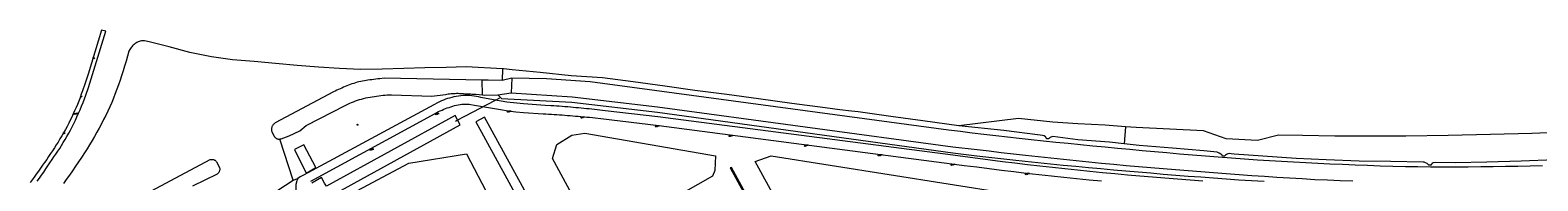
# Model space of a CAD drawing. Header units: metres. Extents: x 138165 to 154469, y 480134 to 494189.
# Tile 74 of 256: x 144391 to 145120, y 484895 to 484968. Entities that reach past the tile are written whole.
import ezdxf

# ---------------------------------------------------------------- set-up
doc = ezdxf.new("R2010")
doc.units = ezdxf.units.M
doc.header["$LTSCALE"] = 0.001
doc.header["$MEASUREMENT"] = 0
for name, color, linetype, lineweight in [('TOP-L-duiker', 7, 'Continuous', 0), ('TOP-L-topo objecten punt', 7, 'Continuous', 0), ('TOP-L-topo objecten vlak', 7, 'Continuous', 0)]:
    doc.layers.add(name, color=color, linetype=linetype, lineweight=lineweight)
doc.styles.add('Style-STANDARD', font='STANDARD.shx')

# ---------------------------------------------------------------- blocks, each defined once
blk = doc.blocks.new('24')
at = {"layer": 'TOP-L-topo objecten punt', "color": 7, "linetype": 'Continuous', "lineweight": 0}
for radius in [0.025, 0.0182, 0.0115, 0.005]:
    blk.add_circle((0, 0), radius, dxfattribs=at)
blk = doc.blocks.new('39')
at = {"layer": 'TOP-L-topo objecten punt', "color": 7, "linetype": 'Continuous', "lineweight": 0}
for p, q in [((0.0175, 0.0175), (-0.0175, 0.0175)), ((-0.0175, 0.0175), (-0.0175, -0.0175)), ((0.0175, 0.0175), (0.0175, -0.0175)), ((0.0175, -0.0175), (-0.0175, -0.0175))]:
    blk.add_line(p, q, dxfattribs=at)
blk.add_circle((0, 0), 0.0332, dxfattribs=at)
blk = doc.blocks.new('16')
at = {"layer": 'TOP-L-topo objecten punt', "color": 7, "linetype": 'Continuous', "lineweight": 0}
blk.add_circle((0, 0), 0.025, dxfattribs=at)
at = {"layer": 'TOP-L-topo objecten punt', "color": 7, "linetype": 'Continuous', "lineweight": 0, "style": 'Style-STANDARD'}
blk.add_text('LM', height=0.06, dxfattribs=at).set_placement((0.0483, 0))

msp = doc.modelspace()

# ---------------------------------------------------------------- linework, layer by layer
at = {"layer": 'TOP-L-duiker', "flags": 128}
for points in [[(144615.74, 484933.99), (144601.57, 484926.54)], [(144616.41, 484934.34), (144615.74, 484933.99)], [(144618.19, 484935.28), (144616.41, 484934.34)], [(144600.97, 484926.23), (144597.93, 484924.63), (144596.83, 484924.05)], [(144601.57, 484926.54), (144600.97, 484926.23)]]:
    msp.add_lwpolyline(points, dxfattribs=at)
at = {"layer": 'TOP-L-topo objecten vlak', "flags": 128}
for points in [[(144394.76, 484895.22), (144395.81, 484896.68), (144396.85, 484898.15), (144397.87, 484899.64), (144398.88, 484901.13), (144399.89, 484902.63), (144400.89, 484904.13), (144401.9, 484905.62), (144402.82, 484906.98), (144403.75, 484908.33), (144404.68, 484909.68), (144405.6, 484911.04), (144406.49, 484912.41), (144407.36, 484913.8), (144408.25, 484915.31), (144409.12, 484916.82), (144409.97, 484918.35), (144410.79, 484919.89), (144411.6, 484921.44), (144412.39, 484923), (144413.19, 484924.65), (144413.97, 484926.3), (144414.73, 484927.96), (144415.47, 484929.64), (144416.18, 484931.32), (144416.9, 484933.1), (144417.58, 484934.89), (144418.24, 484936.7), (144419.47, 484940.33), (144427.83, 484967.5), (144425.85, 484967.98), (144425.74, 484968.01), (144419.35, 484946.77), (144417.79, 484942.06), (144416.66, 484938.76), (144416.06, 484937.12), (144415.44, 484935.49), (144414.81, 484933.87), (144414.15, 484932.26), (144413.51, 484930.72), (144412.84, 484929.19), (144412.17, 484927.66), (144411.47, 484926.15), (144410.74, 484924.65), (144410, 484923.16), (144409.19, 484921.62), (144408.36, 484920.09), (144407.5, 484918.58), (144406.63, 484917.08), (144405.73, 484915.58), (144404.83, 484914.1), (144403.95, 484912.68), (144403.04, 484911.28), (144402.13, 484909.89), (144401.2, 484908.5), (144400.26, 484907.12), (144399.32, 484905.74), (144398.33, 484904.31), (144397.33, 484902.89), (144396.33, 484901.47), (144395.31, 484900.06), (144394.3, 484898.64), (144393.28, 484897.23), (144392.31, 484895.89), (144391.33, 484894.55)], [(144619.59, 484949.37), (144602.11, 484950.33), (144592.34, 484950.06), (144582.08, 484949.85), (144571.97, 484949.5), (144561.43, 484949.17), (144550.91, 484949.14), (144540.75, 484949.51), (144530.69, 484950.26), (144520.42, 484951.04), (144509.88, 484951.93), (144499.55, 484952.89), (144489.15, 484953.72), (144479.03, 484955.25), (144468.55, 484957.3), (144458.47, 484960), (144448.86, 484962.36), (144446.64, 484962.9), (144446.2, 484962.92), (144445.63, 484962.91), (144445.08, 484962.85), (144444.52, 484962.73), (144443.99, 484962.56), (144443.46, 484962.34), (144442.95, 484962.08), (144442.46, 484961.78), (144441.99, 484961.46), (144441.54, 484961.11), (144441.16, 484960.78), (144440.79, 484960.42), (144440.44, 484960.04), (144440.11, 484959.64), (144439.81, 484959.23), (144439.53, 484958.79), (144439.05, 484957.89), (144438.4, 484955.49), (144437.71, 484953.11), (144436.99, 484950.73), (144436.25, 484948.36), (144435.48, 484946), (144434.76, 484943.85), (144434.02, 484941.71), (144433.26, 484939.57), (144432.46, 484937.45), (144431.64, 484935.33), (144430.77, 484933.24), (144429.85, 484931.13), (144428.88, 484929.04), (144427.88, 484926.97), (144426.85, 484924.91), (144425.79, 484922.87), (144424.71, 484920.84), (144423.58, 484918.81), (144422.43, 484916.79), (144421.24, 484914.78), (144420.04, 484912.79), (144418.81, 484910.82), (144417.57, 484908.85), (144416.16, 484906.68), (144414.72, 484904.53), (144413.25, 484902.41), (144411.77, 484900.28), (144410.29, 484898.17), (144408.8, 484896.05), (144407.47, 484894.14)], [(144619.59, 484949.37), (144619.42, 484943.8)], [(144840.16, 484921.98), (144822.8, 484924.32), (144807.33, 484926.4), (144791.48, 484928.6), (144788.27, 484928.99), (144782.68, 484929.69), (144775.55, 484930.57), (144759.36, 484932.62), (144743.29, 484935), (144728.01, 484936.98), (144712.55, 484938.91), (144698.05, 484940.99), (144682.79, 484943.16), (144667.99, 484944.98), (144652.78, 484946.03), (144637.79, 484947.65), (144624.35, 484948.93), (144620.07, 484949.34), (144619.59, 484949.37)], [(144609.84, 484943.98), (144562.37, 484944.84), (144560.39, 484944.65), (144559.4, 484944.55), (144558.42, 484944.43), (144557.43, 484944.3), (144556.45, 484944.17), (144555.46, 484944.02), (144554.58, 484943.89), (144553.71, 484943.76), (144552.83, 484943.63), (144551.95, 484943.48), (144551.08, 484943.32), (144550.21, 484943.13), (144549.36, 484942.91), (144548.51, 484942.67), (144547.68, 484942.4), (144546.86, 484942.1), (144546.04, 484941.8), (144545.22, 484941.47), (144544.41, 484941.15), (144543.59, 484940.82), (144542.77, 484940.48), (144541.95, 484940.13), (144541.13, 484939.78), (144540.32, 484939.41), (144539.51, 484939.04), (144538.7, 484938.66), (144537.9, 484938.27), (144509.78, 484923.29), (144509.51, 484923.12), (144509.26, 484922.93), (144509.03, 484922.72), (144508.82, 484922.49), (144508.62, 484922.24), (144508.45, 484921.98), (144508.3, 484921.7), (144508.18, 484921.41), (144508.08, 484921.11), (144508.01, 484920.81), (144507.97, 484920.5), (144507.95, 484920.18), (144507.96, 484919.87), (144507.99, 484919.56), (144508.06, 484919.25), (144508.15, 484918.95), (144509.22, 484917), (144509.34, 484916.79), (144509.47, 484916.6), (144509.62, 484916.41), (144509.78, 484916.24), (144509.96, 484916.09), (144510.15, 484915.95), (144510.36, 484915.83), (144510.57, 484915.72), (144510.79, 484915.64), (144511.02, 484915.58), (144511.25, 484915.53), (144511.49, 484915.51), (144511.73, 484915.51), (144511.96, 484915.53)], [(144619.42, 484943.8), (144612.65, 484943.93), (144609.84, 484943.98)], [(144609.88, 484936.8), (144609.84, 484943.98)], [(144624.07, 484944.93), (144619.42, 484943.8)], [(144624.07, 484944.93), (144623.71, 484937.85)], [(145122.2, 484902.68), (145116.23, 484902.52), (145110.26, 484902.37), (145104.28, 484902.26), (145098.31, 484902.17), (145092.34, 484902.1), (145086.27, 484902.05), (145080.2, 484902.03), (145074.13, 484902.03), (145068.06, 484902.06), (145061.99, 484902.12), (145055.92, 484902.22), (145049.84, 484902.35), (145043.76, 484902.52), (145037.67, 484902.72), (145031.59, 484902.94), (145025.51, 484903.19), (145019.44, 484903.46), (145013.59, 484903.72), (145007.75, 484904.02), (145001.9, 484904.32), (144996.06, 484904.65), (144990.22, 484905.01), (144984.39, 484905.38), (144978.1, 484905.81), (144971.82, 484906.27), (144965.53, 484906.75), (144959.25, 484907.26), (144952.97, 484907.78), (144946.69, 484908.31), (144940.72, 484908.82), (144934.74, 484909.35), (144928.77, 484909.89), (144922.8, 484910.45), (144916.83, 484911.01), (144910.85, 484911.58), (144904.89, 484912.16), (144898.92, 484912.74), (144892.95, 484913.33), (144886.98, 484913.93), (144881.02, 484914.55), (144875.06, 484915.19), (144869.36, 484915.81), (144863.66, 484916.44), (144857.97, 484917.09), (144852.27, 484917.75), (144846.58, 484918.42), (144840.89, 484919.11), (144835.2, 484919.81), (144662.01, 484943.09), (144640.88, 484944.61), (144624.07, 484944.93)], [(144511.96, 484915.53), (144512.2, 484915.57), (144512.42, 484915.63), (144512.65, 484915.72), (144516.57, 484917.15), (144521.58, 484919.49), (144524.79, 484922.13), (144543.94, 484931.91), (144545.75, 484932.76), (144546.67, 484933.16), (144547.6, 484933.53), (144548.54, 484933.89), (144549.48, 484934.22), (144550.44, 484934.53), (144551.39, 484934.82), (144552.43, 484935.1), (144553.48, 484935.36), (144554.53, 484935.58), (144555.59, 484935.78), (144556.65, 484935.97), (144557.71, 484936.13), (144558.77, 484936.29), (144559.8, 484936.42), (144560.82, 484936.54), (144561.85, 484936.64), (144562.88, 484936.73), (144563.9, 484936.8), (144564.93, 484936.86), (144565.96, 484936.9), (144585.44, 484936.24), (144592.04, 484937.09), (144593.38, 484937.29), (144594.05, 484937.37), (144594.73, 484937.44), (144595.4, 484937.5), (144596.08, 484937.55), (144596.76, 484937.58), (144597.44, 484937.6), (144598.11, 484937.6), (144598.78, 484937.58), (144599.45, 484937.55), (144600.11, 484937.51), (144600.78, 484937.47), (144601.45, 484937.42), (144602.12, 484937.38), (144602.77, 484937.35), (144603.43, 484937.31), (144604.08, 484937.27), (144604.73, 484937.23), (144605.38, 484937.19), (144606.03, 484937.14), (144606.68, 484937.1), (144609.88, 484936.8)], [(144958.11, 484895.26), (144951.93, 484895.68), (144945.76, 484896.13), (144939.72, 484896.6), (144933.68, 484897.09), (144927.64, 484897.61), (144921.61, 484898.15), (144915.57, 484898.7), (144909.54, 484899.28), (144903.48, 484899.87), (144897.43, 484900.49), (144891.38, 484901.12), (144885.33, 484901.77), (144879.28, 484902.45), (144873.24, 484903.14), (144867.23, 484903.85), (144861.23, 484904.58), (144855.23, 484905.33), (144849.23, 484906.1), (144843.23, 484906.9), (144837.24, 484907.71), (144694.72, 484926.22), (144669.18, 484929.22), (144667.9, 484929.37), (144666.63, 484929.51), (144665.35, 484929.65), (144664.07, 484929.79), (144662.8, 484929.92), (144661.52, 484930.05), (144660.24, 484930.18), (144658.96, 484930.31), (144657.65, 484930.43), (144656.34, 484930.55), (144655.03, 484930.67), (144653.72, 484930.79), (144652.41, 484930.9), (144651.1, 484931.01), (144649.79, 484931.11), (144648.42, 484931.22), (144647.06, 484931.32), (144645.69, 484931.41), (144644.33, 484931.51), (144642.96, 484931.6), (144640.23, 484931.76), (144629.73, 484932.49), (144621.72, 484933.4), (144615.18, 484934.39), (144609.06, 484935.64), (144608.02, 484935.88), (144606.97, 484936.09), (144605.91, 484936.26), (144604.85, 484936.39), (144603.78, 484936.48), (144602.71, 484936.52), (144601.64, 484936.53), (144600.53, 484936.48), (144599.42, 484936.39), (144598.32, 484936.25), (144597.22, 484936.07), (144596.13, 484935.85), (144595.05, 484935.6), (144593.97, 484935.31), (144592.98, 484935.02), (144591.99, 484934.69), (144591.02, 484934.33), (144590.06, 484933.95), (144589.11, 484933.53), (144588.17, 484933.08), (144586.35, 484932.1), (144523.47, 484898.17), (144521.84, 484897.32), (144520.67, 484896.49)], [(144526.96, 484895.2), (144587.1, 484927.91), (144587.91, 484928.34), (144588.72, 484928.75), (144589.54, 484929.14), (144590.37, 484929.51), (144591.21, 484929.87), (144592.06, 484930.2), (144592.91, 484930.52), (144593.78, 484930.83), (144594.64, 484931.12), (144595.52, 484931.4), (144596.4, 484931.66), (144597.29, 484931.88), (144598.18, 484932.06), (144599.08, 484932.2), (144599.95, 484932.29), (144600.83, 484932.34), (144601.71, 484932.36), (144602.58, 484932.35), (144603.46, 484932.3), (144604.33, 484932.22), (144606.06, 484931.95), (144618.59, 484929.72), (144622.32, 484929.15), (144626.06, 484928.7), (144629.82, 484928.35), (144639.28, 484927.77), (144640.59, 484927.69), (144641.9, 484927.61), (144643.2, 484927.52), (144644.51, 484927.43), (144645.82, 484927.34), (144647.13, 484927.25), (144648.43, 484927.15), (144649.73, 484927.05), (144651.03, 484926.96), (144652.33, 484926.85), (144653.63, 484926.75), (144654.93, 484926.64), (144656.23, 484926.53), (144657.53, 484926.41), (144658.9, 484926.28), (144660.28, 484926.14), (144661.66, 484926.01), (144663.03, 484925.86), (144664.41, 484925.71), (144667.16, 484925.4), (144695.17, 484922.05), (144836.79, 484903.66), (144842.77, 484902.86), (144848.75, 484902.08), (144854.74, 484901.31), (144860.73, 484900.57), (144866.72, 484899.85), (144872.71, 484899.15), (144878.77, 484898.46), (144884.84, 484897.8), (144890.91, 484897.15), (144896.98, 484896.53), (144903.06, 484895.92), (144909.13, 484895.32)], [(144609.88, 484936.8), (144610.81, 484936.72), (144617.32, 484936.89)], [(144617.32, 484936.89), (144623.71, 484937.85)], [(144617.32, 484936.89), (144619.06, 484935.06), (144653.13, 484933.34), (144694.43, 484928.55), (144837.16, 484908.82), (144848.81, 484907.44), (144854.64, 484906.78), (144860.47, 484906.12), (144866.3, 484905.49), (144872.14, 484904.86), (144878.25, 484904.23), (144884.36, 484903.62), (144890.47, 484903.02), (144896.59, 484902.43), (144902.71, 484901.86), (144908.82, 484901.3), (144914.84, 484900.75), (144920.85, 484900.22), (144926.87, 484899.69), (144932.89, 484899.18), (144938.9, 484898.68), (144944.92, 484898.19), (144951.03, 484897.72), (144957.14, 484897.25), (144963.25, 484896.8), (144969.36, 484896.37), (144975.47, 484895.95), (144981.58, 484895.55), (144987.68, 484895.18)], [(144623.71, 484937.85), (144653.29, 484935.93), (144694.57, 484931.15), (144837.24, 484911.85), (144848.93, 484910.46), (144854.78, 484909.78), (144860.62, 484909.11), (144866.47, 484908.45), (144872.32, 484907.8), (144878.43, 484907.13), (144884.54, 484906.46), (144890.66, 484905.81), (144896.77, 484905.17), (144902.89, 484904.55), (144909, 484903.95), (144914.97, 484903.39), (144920.94, 484902.85), (144926.92, 484902.33), (144932.89, 484901.83), (144938.86, 484901.33), (144944.84, 484900.84), (144950.97, 484900.34), (144957.11, 484899.86), (144963.25, 484899.38), (144969.38, 484898.92), (144975.52, 484898.47), (144981.66, 484898.04), (144987.77, 484897.62), (144993.87, 484897.21), (144999.97, 484896.81), (145006.08, 484896.44), (145012.19, 484896.1), (145018.3, 484895.8), (145024.39, 484895.54), (145030.48, 484895.32)], [(144589.8, 484779.94), (144594.18, 484782.96), (144536.74, 484888.22), (144599.18, 484922.33), (144596.75, 484926.82), (144534.52, 484892.82), (144533.65, 484894.34), (144532.17, 484896.97), (144527.46, 484894.33)], [(144671.02, 484823.17), (144670.81, 484823.12), (144667.92, 484822.2), (144610.91, 484926.09), (144606.77, 484923.88), (144662.88, 484821.29), (144664.12, 484818.06), (144664.16, 484814.85), (144661.48, 484811.63), (144593.97, 484776.08), (144592.68, 484775.42), (144592.5, 484775.33)], [(144920.6, 484921.47), (144910.92, 484922.19), (144897.64, 484922.9), (144885.63, 484923.73), (144869.04, 484925.38), (144840.16, 484921.98)], [(144721.02, 484897.64), (144665.45, 484866.19), (144643.73, 484906.17), (144645.83, 484912.93), (144653.08, 484917.44), (144659.46, 484918.44), (144722.56, 484907.51), (144722.27, 484900.34), (144721.02, 484897.64)], [(144919.99, 484913.2), (144912.86, 484913.97), (144897.62, 484915.22), (144885.56, 484916.7), (144884.6, 484916.5), (144884.19, 484916.35), (144883.87, 484916.01), (144883.49, 484915.57), (144882.5, 484915.69), (144882.26, 484916.23), (144881.95, 484916.6), (144881.43, 484917.09), (144880.53, 484917.32), (144879.42, 484917.46), (144861.83, 484919.67), (144840.16, 484921.98)], [(144920.6, 484921.47), (144919.99, 484913.2)], [(145214.72, 484923.85), (145214.32, 484923.74), (145204.68, 484922.78), (145202.78, 484922.64), (145189.29, 484922.3), (145169.01, 484920.93), (145153.04, 484919.78), (145136.66, 484919.07), (145117.06, 484918.24), (145096.99, 484917.68), (145076.64, 484917.33), (145056.21, 484916.98), (145038.46, 484916.96), (145021.89, 484916.99), (145006.24, 484917.3), (144994.68, 484917.39), (144984.53, 484914.87), (144969.27, 484915.64), (144958.39, 484919.51), (144942.16, 484920.24), (144925.79, 484921.08), (144920.6, 484921.47)], [(144518.41, 484895.71), (144511.96, 484915.53)], [(144529.46, 484901.81), (144523.61, 484912.81), (144519.07, 484910.54), (144524.73, 484899.12), (144529.46, 484901.81)], [(145128.09, 484905.55), (145111.83, 484904.9), (145095.35, 484904.42), (145080, 484904.12), (145070.32, 484904.26), (145069.32, 484904.01), (145068.82, 484903.74), (145068.53, 484903.41), (145068.21, 484902.88), (145067.21, 484902.87), (145066.93, 484903.32), (145066.45, 484903.72), (145065.7, 484904.12), (145064.97, 484904.34), (145064.51, 484904.34), (145048.83, 484904.65), (145033.58, 484904.9), (145017.6, 484905.54), (145003.08, 484906.09), (144987.11, 484907.26), (144973.18, 484908.29), (144971.8, 484908.43), (144970.79, 484908.5), (144970.11, 484908.42), (144969.49, 484908.14), (144969, 484907.78), (144968.55, 484907.23), (144967.55, 484907.31), (144967.19, 484907.94), (144966.7, 484908.3), (144965.97, 484908.77), (144964.91, 484909.16), (144958.47, 484909.84), (144943.37, 484911.17), (144927.33, 484912.4), (144919.99, 484913.2)], [(144416.5, 484872.68), (144478.39, 484905.65), (144478.64, 484905.7), (144478.91, 484905.73), (144479.17, 484905.73), (144479.44, 484905.72), (144479.7, 484905.67), (144479.95, 484905.61), (144480.2, 484905.52), (144480.44, 484905.41), (144480.67, 484905.28), (144480.89, 484905.13), (144481.1, 484904.96), (144481.28, 484904.77), (144481.45, 484904.57), (144482.82, 484901.84), (144482.88, 484901.61), (144482.93, 484901.36), (144482.95, 484901.12), (144482.95, 484900.87), (144482.93, 484900.62), (144482.89, 484900.38), (144482.83, 484900.14), (144482.74, 484899.9), (144482.64, 484899.68), (144482.52, 484899.46), (144482.38, 484899.26), (144482.22, 484899.07), (144482.04, 484898.89), (144481.85, 484898.73), (144481.65, 484898.59), (144469.83, 484892.9)], [(144602.26, 484908.46), (144652.6, 484812.11), (144598.97, 484783.79), (144541.99, 484886.76), (144574.38, 484903.84), (144602.26, 484908.46)], [(144863.55, 484889.5), (144939.49, 484752.02), (144852.73, 484702.58), (144741.67, 484904.77), (144749.43, 484907.38), (144863.55, 484889.5)], [(144520.67, 484896.49), (144520.29, 484896.05), (144520.14, 484895.42), (144519.8, 484893.62), (144519.73, 484890.71), (144520.14, 484880.34), (144520.46, 484872.78), (144520.46, 484872.01), (144520.41, 484870.5), (144520.14, 484868.82), (144519.87, 484867.15), (144519.39, 484864.98), (144517.27, 484857.94), (144516.57, 484855.9), (144516.11, 484855), (144515.74, 484854.64), (144514.51, 484853.86), (144513.63, 484853.25), (144512.95, 484852.91), (144512.08, 484852.66), (144511.5, 484852.49), (144517.52, 484851.12), (144522.93, 484849.33)], [(144518.41, 484895.71), (144520.67, 484896.49)], [(144730.2, 484901.82), (144729.68, 484901.73), (144773.92, 484821.01), (144693.85, 484776.46), (144689.27, 484774.21), (144682.68, 484770.37), (144682.93, 484769.94), (144689.51, 484773.77), (144694.08, 484776.02), (144774.6, 484820.81), (144730.2, 484901.82)], [(144510.99, 484890.95), (144518.41, 484895.71)]]:
    msp.add_lwpolyline(points, dxfattribs=at)

# ---------------------------------------------------------------- block references
at = {"layer": 'TOP-L-topo objecten punt', "xscale": 10, "yscale": 10, "zscale": 10}
for name, p in [('39', (144422.03, 484954.56)), ('39', (144415.98, 484936.09)), ('16', (144412.93, 484927.62)), ('16', (144587.38, 484927.48)), ('16', (144622.19, 484928.68)), ('16', (144657.75, 484925.85)), ('39', (144407.75, 484918.39)), ('24', (144549.56, 484922.41)), ('16', (144693.7, 484921.64)), ('16', (144555.77, 484910.37)), ('16', (144729.3, 484916.95)), ('16', (144765.66, 484912.25)), ('16', (144801.35, 484907.65)), ('16', (144836.62, 484903.06)), ('16', (144872.54, 484898.58))]:
    msp.add_blockref(name, p, dxfattribs=at)

doc.saveas('drawing.dxf')
